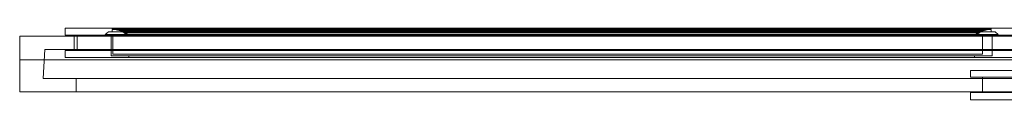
# Model space of a CAD drawing. Header units: millimetres. Extents: x -2029 to 632, y 226 to 290.
# Tile 1 of 3: x -2029 to -1141, y 226 to 290. Entities that reach past the tile are written whole.
import ezdxf

# ---------------------------------------------------------------- set-up
doc = ezdxf.new("R2010")
doc.units = ezdxf.units.MM
doc.layers.add('A-GLAZ', color=151, linetype='Continuous', lineweight=9)

# ---------------------------------------------------------------- blocks, each defined once
blk = doc.blocks.new('47_1 REH_EX-SLIDE_M2-EX_H1-EX_3 HOJAS - 47_1 REH_EX-SLIDE_M2-EX_H1-EX_3 HOJAS-375686-_3D_')
at = {"layer": 'A-GLAZ'}
for p, q in [((1330.5, 17.5, 1718), (-1330.5, 17.5, 1718)), ((-1330.5, 17.5, 800), (1330.5, 17.5, 800))]:
    blk.add_line(p, q, dxfattribs=at)
mesh = blk.add_polyface(dxfattribs=at)
corners = [(-464.33, 53.32, 841.47), (-464.33, 53.32, 1676.53), (473.2, 53.32, 1676.53), (473.2, 53.32, 841.47), (415.72, 53.32, 898.95), (415.72, 53.32, 1619.05), (-406.85, 53.32, 1619.05), (-406.85, 53.32, 898.95)]
mesh.append_faces([[corners[k] for k in face] for face in [(2, 5, 6, 1), (1, 6, 7, 0)]], dxfattribs={"vtx0": -1, "vtx2": -1})
mesh.append_faces([[corners[k] for k in face] for face in [(4, 5, 2, 3), (7, 4, 3, 0)]], dxfattribs={"vtx1": -1, "vtx3": -1})
mesh = blk.add_polyface(dxfattribs=at)
corners = [(-464.33, 53.32, 841.47), (473.2, 53.32, 841.47), (473.2, 46.93, 841.47), (-464.33, 46.93, 841.47)]
mesh.append_faces([[corners[k] for k in face] for face in [(0, 1, 2, 3)]])
mesh = blk.add_polyface(dxfattribs=at)
corners = [(473.2, 53.32, 1676.53), (-464.33, 53.32, 1676.53), (-464.33, 46.93, 1676.53), (473.2, 46.93, 1676.53)]
mesh.append_faces([[corners[k] for k in face] for face in [(0, 1, 2, 3)]])
mesh = blk.add_polyface(dxfattribs=at)
corners = [(473.2, 53.32, 841.47), (473.2, 53.32, 1676.53), (473.2, 46.93, 1676.53), (473.2, 46.93, 841.47)]
mesh.append_faces([[corners[k] for k in face] for face in [(0, 1, 2, 3)]])
mesh = blk.add_polyface(dxfattribs=at)
corners = [(-1330.5, 46.1, 800), (1330.5, 46.1, 800), (1330.5, -3.9, 800), (-1330.5, -3.9, 800)]
mesh.append_faces([[corners[k] for k in face] for face in [(0, 1, 2, 3)]])
mesh = blk.add_polyface(dxfattribs=at)
corners = [(-1330.5, 46.1, 800), (-1330.5, 46.1, 1718), (1330.5, 46.1, 1718), (1330.5, 46.1, 800), (1279.5, 46.1, 851), (1279.5, 46.1, 1667), (-1279.5, 46.1, 1667), (-1279.5, 46.1, 851)]
mesh.append_faces([[corners[k] for k in face] for face in [(2, 5, 6, 1), (1, 6, 7, 0)]], dxfattribs={"vtx0": -1, "vtx2": -1})
mesh.append_faces([[corners[k] for k in face] for face in [(4, 5, 2, 3), (7, 4, 3, 0)]], dxfattribs={"vtx1": -1, "vtx3": -1})
mesh = blk.add_polyface(dxfattribs=at)
corners = [(1330.5, 46.1, 1718), (-1330.5, 46.1, 1718), (-1330.5, -3.9, 1718), (1330.5, -3.9, 1718)]
mesh.append_faces([[corners[k] for k in face] for face in [(0, 1, 2, 3)]])
mesh = blk.add_polyface(dxfattribs=at)
corners = [(-1279.5, 34.1, 851), (1279.5, 34.1, 851), (1279.5, 46.1, 851), (-1279.5, 46.1, 851)]
mesh.append_faces([[corners[k] for k in face] for face in [(0, 1, 2, 3)]])
mesh = blk.add_polyface(dxfattribs=at)
corners = [(1279.5, 34.1, 1667), (-1279.5, 34.1, 1667), (-1279.5, 46.1, 1667), (1279.5, 46.1, 1667)]
mesh.append_faces([[corners[k] for k in face] for face in [(0, 1, 2, 3)]])
mesh = blk.add_polyface(dxfattribs=at)
corners = [(473.2, 46.93, 841.47), (473.2, 46.93, 1676.53), (-464.33, 46.93, 1676.53), (-464.33, 46.93, 841.47), (-453.42, 46.93, 852.38), (-453.42, 46.93, 1665.62), (462.29, 46.93, 1665.62), (462.29, 46.93, 852.38)]
mesh.append_faces([[corners[k] for k in face] for face in [(2, 5, 6, 1), (1, 6, 7, 0)]], dxfattribs={"vtx0": -1, "vtx2": -1})
mesh.append_faces([[corners[k] for k in face] for face in [(4, 5, 2, 3), (7, 4, 3, 0)]], dxfattribs={"vtx1": -1, "vtx3": -1})
mesh = blk.add_polyface(dxfattribs=at)
corners = [(-453.42, 46.93, 852.38), (462.29, 46.93, 852.38), (462.29, 33.14, 852.38), (-453.42, 33.14, 852.38)]
mesh.append_faces([[corners[k] for k in face] for face in [(0, 1, 2, 3)]])
mesh = blk.add_polyface(dxfattribs=at)
corners = [(462.29, 46.93, 1665.62), (-453.42, 46.93, 1665.62), (-453.42, 33.14, 1665.62), (462.29, 33.14, 1665.62)]
mesh.append_faces([[corners[k] for k in face] for face in [(0, 1, 2, 3)]])
mesh = blk.add_polyface(dxfattribs=at)
corners = [(462.29, 46.93, 852.38), (462.29, 46.93, 1665.62), (462.29, 33.14, 1665.62), (462.29, 33.14, 852.38)]
mesh.append_faces([[corners[k] for k in face] for face in [(0, 1, 2, 3)]])
mesh = blk.add_polyface(dxfattribs=at)
corners = [(1279.5, 34.1, 851), (1279.5, 34.1, 1667), (1279.5, 46.1, 1667), (1279.5, 46.1, 851)]
mesh.append_faces([[corners[k] for k in face] for face in [(0, 1, 2, 3)]])
mesh = blk.add_polyface(dxfattribs=at)
corners = [(1330.5, 46.1, 800), (1330.5, 46.1, 1718), (1330.5, -3.9, 1718), (1330.5, -3.9, 800)]
mesh.append_faces([[corners[k] for k in face] for face in [(0, 1, 2, 3)]])
mesh = blk.add_polyface(dxfattribs=at)
corners = [(-1307.82, 8.1, 822.68), (1307.82, 8.1, 822.68), (1309.41, 34.1, 821.09), (-1309.41, 34.1, 821.09)]
mesh.append_faces([[corners[k] for k in face] for face in [(0, 1, 2, 3)]])
mesh = blk.add_polyface(dxfattribs=at)
corners = [(1309.41, 34.1, 821.09), (1309.41, 34.1, 1696.91), (-1309.41, 34.1, 1696.91), (-1309.41, 34.1, 821.09), (-1279.5, 34.1, 851), (-1279.5, 34.1, 1667), (1279.5, 34.1, 1667), (1279.5, 34.1, 851)]
mesh.append_faces([[corners[k] for k in face] for face in [(2, 5, 6, 1), (1, 6, 7, 0)]], dxfattribs={"vtx0": -1, "vtx2": -1})
mesh.append_faces([[corners[k] for k in face] for face in [(4, 5, 2, 3), (7, 4, 3, 0)]], dxfattribs={"vtx1": -1, "vtx3": -1})
mesh = blk.add_polyface(dxfattribs=at)
corners = [(1307.82, 8.1, 1695.32), (-1307.82, 8.1, 1695.32), (-1309.41, 34.1, 1696.91), (1309.41, 34.1, 1696.91)]
mesh.append_faces([[corners[k] for k in face] for face in [(0, 1, 2, 3)]])
mesh = blk.add_polyface(dxfattribs=at)
corners = [(-464.33, 33.14, 841.47), (-464.33, 33.14, 1676.53), (473.2, 33.14, 1676.53), (473.2, 33.14, 841.47), (462.29, 33.14, 852.38), (462.29, 33.14, 1665.62), (-453.42, 33.14, 1665.62), (-453.42, 33.14, 852.38)]
mesh.append_faces([[corners[k] for k in face] for face in [(2, 5, 6, 1), (1, 6, 7, 0)]], dxfattribs={"vtx0": -1, "vtx2": -1})
mesh.append_faces([[corners[k] for k in face] for face in [(4, 5, 2, 3), (7, 4, 3, 0)]], dxfattribs={"vtx1": -1, "vtx3": -1})
mesh = blk.add_polyface(dxfattribs=at)
corners = [(-464.33, 33.14, 841.47), (473.2, 33.14, 841.47), (473.2, 26.92, 841.47), (-464.33, 26.92, 841.47)]
mesh.append_faces([[corners[k] for k in face] for face in [(0, 1, 2, 3)]])
mesh = blk.add_polyface(dxfattribs=at)
corners = [(473.2, 33.14, 1676.53), (-464.33, 33.14, 1676.53), (-464.33, 26.92, 1676.53), (473.2, 26.92, 1676.53)]
mesh.append_faces([[corners[k] for k in face] for face in [(0, 1, 2, 3)]])
mesh = blk.add_polyface(dxfattribs=at)
corners = [(473.2, 26.92, 841.47), (473.2, 26.92, 1676.53), (-464.33, 26.92, 1676.53), (-464.33, 26.92, 841.47), (-423.15, 26.92, 882.65), (-423.15, 26.92, 1635.35), (432.02, 26.92, 1635.35), (432.02, 26.92, 882.65)]
mesh.append_faces([[corners[k] for k in face] for face in [(2, 5, 6, 1), (1, 6, 7, 0)]], dxfattribs={"vtx0": -1, "vtx2": -1})
mesh.append_faces([[corners[k] for k in face] for face in [(4, 5, 2, 3), (7, 4, 3, 0)]], dxfattribs={"vtx1": -1, "vtx3": -1})
mesh = blk.add_polyface(dxfattribs=at)
corners = [(473.2, 33.14, 841.47), (473.2, 33.14, 1676.53), (473.2, 26.92, 1676.53), (473.2, 26.92, 841.47)]
mesh.append_faces([[corners[k] for k in face] for face in [(0, 1, 2, 3)]])
mesh = blk.add_polyface(dxfattribs=at)
corners = [(1307.82, 8.1, 822.68), (1307.82, 8.1, 1695.32), (1309.41, 34.1, 1696.91), (1309.41, 34.1, 821.09)]
mesh.append_faces([[corners[k] for k in face] for face in [(0, 1, 2, 3)]])
mesh = blk.add_polyface(dxfattribs=at)
corners = [(411.97, 15.32, 841.47), (411.97, 15.32, 1676.53), (1289.5, 15.32, 1676.53), (1289.5, 15.32, 841.47), (1232.02, 15.32, 898.95), (1232.02, 15.32, 1619.05), (469.45, 15.32, 1619.05), (469.45, 15.32, 898.95)]
mesh.append_faces([[corners[k] for k in face] for face in [(2, 5, 6, 1), (1, 6, 7, 0)]], dxfattribs={"vtx0": -1, "vtx2": -1})
mesh.append_faces([[corners[k] for k in face] for face in [(4, 5, 2, 3), (7, 4, 3, 0)]], dxfattribs={"vtx1": -1, "vtx3": -1})
mesh = blk.add_polyface(dxfattribs=at)
corners = [(411.97, 15.32, 841.47), (1289.5, 15.32, 841.47), (1289.5, 8.93, 841.47), (411.97, 8.93, 841.47)]
mesh.append_faces([[corners[k] for k in face] for face in [(0, 1, 2, 3)]])
mesh = blk.add_polyface(dxfattribs=at)
corners = [(1289.5, 15.32, 1676.53), (411.97, 15.32, 1676.53), (411.97, 8.93, 1676.53), (1289.5, 8.93, 1676.53)]
mesh.append_faces([[corners[k] for k in face] for face in [(0, 1, 2, 3)]])
mesh = blk.add_polyface(dxfattribs=at)
corners = [(1289.5, 8.93, 841.47), (1289.5, 8.93, 1676.53), (411.97, 8.93, 1676.53), (411.97, 8.93, 841.47), (422.88, 8.93, 852.38), (422.88, 8.93, 1665.62), (1278.59, 8.93, 1665.62), (1278.59, 8.93, 852.38)]
mesh.append_faces([[corners[k] for k in face] for face in [(2, 5, 6, 1), (1, 6, 7, 0)]], dxfattribs={"vtx0": -1, "vtx2": -1})
mesh.append_faces([[corners[k] for k in face] for face in [(4, 5, 2, 3), (7, 4, 3, 0)]], dxfattribs={"vtx1": -1, "vtx3": -1})
mesh = blk.add_polyface(dxfattribs=at)
corners = [(422.88, 8.93, 852.38), (1278.59, 8.93, 852.38), (1278.59, -4.86, 852.38), (422.88, -4.86, 852.38)]
mesh.append_faces([[corners[k] for k in face] for face in [(0, 1, 2, 3)]])
mesh = blk.add_polyface(dxfattribs=at)
corners = [(1278.59, 8.93, 1665.62), (422.88, 8.93, 1665.62), (422.88, -4.86, 1665.62), (1278.59, -4.86, 1665.62)]
mesh.append_faces([[corners[k] for k in face] for face in [(0, 1, 2, 3)]])
mesh = blk.add_polyface(dxfattribs=at)
corners = [(453.55, -5.43, 1634.95), (453.55, -5.43, 883.05), (453.55, 13.62, 883.05), (453.55, 13.62, 1634.95)]
mesh.append_faces([[corners[k] for k in face] for face in [(0, 1, 2, 3)]])
mesh = blk.add_polyface(dxfattribs=at)
corners = [(453.55, -5.43, 883.05), (1247.92, -5.43, 883.05), (1247.92, 13.62, 883.05), (453.55, 13.62, 883.05)]
mesh.append_faces([[corners[k] for k in face] for face in [(0, 1, 2, 3)]])
mesh = blk.add_polyface(dxfattribs=at)
corners = [(1247.92, 13.62, 883.05), (1247.92, 13.62, 1634.95), (453.55, 13.62, 1634.95), (453.55, 13.62, 883.05), (469.45, 13.62, 898.95), (469.45, 13.62, 1619.05), (1232.02, 13.62, 1619.05), (1232.02, 13.62, 898.95)]
mesh.append_faces([[corners[k] for k in face] for face in [(2, 5, 6, 1), (1, 6, 7, 0)]], dxfattribs={"vtx0": -1, "vtx2": -1})
mesh.append_faces([[corners[k] for k in face] for face in [(4, 5, 2, 3), (7, 4, 3, 0)]], dxfattribs={"vtx1": -1, "vtx3": -1})
mesh = blk.add_polyface(dxfattribs=at)
corners = [(1247.92, -5.43, 1634.95), (453.55, -5.43, 1634.95), (453.55, 13.62, 1634.95), (1247.92, 13.62, 1634.95)]
mesh.append_faces([[corners[k] for k in face] for face in [(0, 1, 2, 3)]])
at = {"layer": 'A-GLAZ', "transparency": 33554471}
mesh = blk.add_polyface(dxfattribs=at)
corners = [(1246.37, -3.9, 882.65), (462.12, -3.9, 882.65), (462.12, 12.4, 882.65), (1246.37, 12.4, 882.65)]
mesh.append_faces([[corners[k] for k in face] for face in [(0, 1, 2, 3)]])
mesh = blk.add_polyface(dxfattribs=at)
corners = [(462.12, 12.4, 1635.35), (462.12, 12.4, 882.65), (462.12, -3.9, 882.65), (462.12, -3.9, 1635.35)]
mesh.append_faces([[corners[k] for k in face] for face in [(0, 1, 2, 3)]])
mesh = blk.add_polyface(dxfattribs=at)
corners = [(1246.37, 12.4, 1635.35), (1246.37, 12.4, 882.65), (462.12, 12.4, 882.65), (462.12, 12.4, 1635.35)]
mesh.append_faces([[corners[k] for k in face] for face in [(0, 1, 2, 3)]])
mesh = blk.add_polyface(dxfattribs=at)
corners = [(462.12, 12.4, 1635.35), (462.12, -3.9, 1635.35), (1246.37, -3.9, 1635.35), (1246.37, 12.4, 1635.35)]
mesh.append_faces([[corners[k] for k in face] for face in [(0, 1, 2, 3)]])
at = {"layer": 'A-GLAZ'}
mesh = blk.add_polyface(dxfattribs=at)
corners = [(469.45, 13.62, 1619.05), (469.45, 13.62, 898.95), (469.45, 15.32, 898.95), (469.45, 15.32, 1619.05)]
mesh.append_faces([[corners[k] for k in face] for face in [(0, 1, 2, 3)]])
mesh = blk.add_polyface(dxfattribs=at)
corners = [(469.45, 13.62, 898.95), (1232.02, 13.62, 898.95), (1232.02, 15.32, 898.95), (469.45, 15.32, 898.95)]
mesh.append_faces([[corners[k] for k in face] for face in [(0, 1, 2, 3)]])
mesh = blk.add_polyface(dxfattribs=at)
corners = [(1232.02, 13.62, 1619.05), (469.45, 13.62, 1619.05), (469.45, 15.32, 1619.05), (1232.02, 15.32, 1619.05)]
mesh.append_faces([[corners[k] for k in face] for face in [(0, 1, 2, 3)]])
mesh = blk.add_polyface(dxfattribs=at)
corners = [(1232.02, 13.62, 898.95), (1232.02, 13.62, 1619.05), (1232.02, 15.32, 1619.05), (1232.02, 15.32, 898.95)]
mesh.append_faces([[corners[k] for k in face] for face in [(0, 1, 2, 3)]])
at = {"layer": 'A-GLAZ', "transparency": 33554471}
mesh = blk.add_polyface(dxfattribs=at)
corners = [(1246.37, -3.9, 1635.35), (1246.37, -3.9, 882.65), (1246.37, 12.4, 882.65), (1246.37, 12.4, 1635.35)]
mesh.append_faces([[corners[k] for k in face] for face in [(0, 1, 2, 3)]])
at = {"layer": 'A-GLAZ'}
mesh = blk.add_polyface(dxfattribs=at)
corners = [(1247.92, -5.43, 883.05), (1247.92, -5.43, 1634.95), (1247.92, 13.62, 1634.95), (1247.92, 13.62, 883.05)]
mesh.append_faces([[corners[k] for k in face] for face in [(0, 1, 2, 3)]])
mesh = blk.add_polyface(dxfattribs=at)
corners = [(1278.59, 8.93, 852.38), (1278.59, 8.93, 1665.62), (1278.59, -4.86, 1665.62), (1278.59, -4.86, 852.38)]
mesh.append_faces([[corners[k] for k in face] for face in [(0, 1, 2, 3)]])
mesh = blk.add_polyface(dxfattribs=at)
corners = [(1289.5, 15.32, 841.47), (1289.5, 15.32, 1676.53), (1289.5, 8.93, 1676.53), (1289.5, 8.93, 841.47)]
mesh.append_faces([[corners[k] for k in face] for face in [(0, 1, 2, 3)]])
mesh = blk.add_polyface(dxfattribs=at)
corners = [(-1307.82, 8.1, 822.68), (-1307.82, 8.1, 1695.32), (1307.82, 8.1, 1695.32), (1307.82, 8.1, 822.68), (1281.5, 8.1, 849), (1281.5, 8.1, 1669), (-1281.5, 8.1, 1669), (-1281.5, 8.1, 849)]
mesh.append_faces([[corners[k] for k in face] for face in [(2, 5, 6, 1), (1, 6, 7, 0)]], dxfattribs={"vtx0": -1, "vtx2": -1})
mesh.append_faces([[corners[k] for k in face] for face in [(4, 5, 2, 3), (7, 4, 3, 0)]], dxfattribs={"vtx1": -1, "vtx3": -1})
mesh = blk.add_polyface(dxfattribs=at)
corners = [(-1281.5, -3.9, 849), (1281.5, -3.9, 849), (1281.5, 8.1, 849), (-1281.5, 8.1, 849)]
mesh.append_faces([[corners[k] for k in face] for face in [(0, 1, 2, 3)]])
mesh = blk.add_polyface(dxfattribs=at)
corners = [(1281.5, -3.9, 1669), (-1281.5, -3.9, 1669), (-1281.5, 8.1, 1669), (1281.5, 8.1, 1669)]
mesh.append_faces([[corners[k] for k in face] for face in [(0, 1, 2, 3)]])
mesh = blk.add_polyface(dxfattribs=at)
corners = [(1281.5, -3.9, 849), (1281.5, -3.9, 1669), (1281.5, 8.1, 1669), (1281.5, 8.1, 849)]
mesh.append_faces([[corners[k] for k in face] for face in [(0, 1, 2, 3)]])
mesh = blk.add_polyface(dxfattribs=at)
corners = [(1330.5, -3.9, 800), (1330.5, -3.9, 1718), (-1330.5, -3.9, 1718), (-1330.5, -3.9, 800), (-1281.5, -3.9, 849), (-1281.5, -3.9, 1669), (1281.5, -3.9, 1669), (1281.5, -3.9, 849)]
mesh.append_faces([[corners[k] for k in face] for face in [(2, 5, 6, 1), (1, 6, 7, 0)]], dxfattribs={"vtx0": -1, "vtx2": -1})
mesh.append_faces([[corners[k] for k in face] for face in [(4, 5, 2, 3), (7, 4, 3, 0)]], dxfattribs={"vtx1": -1, "vtx3": -1})
mesh = blk.add_polyface(dxfattribs=at)
corners = [(411.97, -4.86, 841.47), (411.97, -4.86, 1676.53), (1289.5, -4.86, 1676.53), (1289.5, -4.86, 841.47), (1278.59, -4.86, 852.38), (1278.59, -4.86, 1665.62), (422.88, -4.86, 1665.62), (422.88, -4.86, 852.38)]
mesh.append_faces([[corners[k] for k in face] for face in [(2, 5, 6, 1), (1, 6, 7, 0)]], dxfattribs={"vtx0": -1, "vtx2": -1})
mesh.append_faces([[corners[k] for k in face] for face in [(4, 5, 2, 3), (7, 4, 3, 0)]], dxfattribs={"vtx1": -1, "vtx3": -1})
mesh = blk.add_polyface(dxfattribs=at)
corners = [(411.97, -4.86, 841.47), (1289.5, -4.86, 841.47), (1289.5, -11.08, 841.47), (411.97, -11.08, 841.47)]
mesh.append_faces([[corners[k] for k in face] for face in [(0, 1, 2, 3)]])
mesh = blk.add_polyface(dxfattribs=at)
corners = [(1289.5, -4.86, 1676.53), (411.97, -4.86, 1676.53), (411.97, -11.08, 1676.53), (1289.5, -11.08, 1676.53)]
mesh.append_faces([[corners[k] for k in face] for face in [(0, 1, 2, 3)]])
mesh = blk.add_polyface(dxfattribs=at)
corners = [(450.94, -7.99, 1637.56), (450.94, -7.99, 880.44), (448.1, -5.43, 877.6), (448.1, -5.43, 1640.4)]
mesh.append_faces([[corners[k] for k in face] for face in [(0, 1, 2, 3)]])
mesh = blk.add_polyface(dxfattribs=at)
corners = [(450.94, -7.99, 880.44), (1250.53, -7.99, 880.44), (1253.37, -5.43, 877.6), (448.1, -5.43, 877.6)]
mesh.append_faces([[corners[k] for k in face] for face in [(0, 1, 2, 3)]])
mesh = blk.add_polyface(dxfattribs=at)
corners = [(1253.37, -5.43, 877.6), (1253.37, -5.43, 1640.4), (448.1, -5.43, 1640.4), (448.1, -5.43, 877.6), (453.55, -5.43, 883.05), (453.55, -5.43, 1634.95), (1247.92, -5.43, 1634.95), (1247.92, -5.43, 883.05)]
mesh.append_faces([[corners[k] for k in face] for face in [(2, 5, 6, 1), (1, 6, 7, 0)]], dxfattribs={"vtx0": -1, "vtx2": -1})
mesh.append_faces([[corners[k] for k in face] for face in [(4, 5, 2, 3), (7, 4, 3, 0)]], dxfattribs={"vtx1": -1, "vtx3": -1})
mesh = blk.add_polyface(dxfattribs=at)
corners = [(1250.53, -7.99, 1637.56), (450.94, -7.99, 1637.56), (448.1, -5.43, 1640.4), (1253.37, -5.43, 1640.4)]
mesh.append_faces([[corners[k] for k in face] for face in [(0, 1, 2, 3)]])
mesh = blk.add_polyface(dxfattribs=at)
corners = [(450.94, -7.99, 880.44), (450.94, -7.99, 1637.56), (1250.53, -7.99, 1637.56), (1250.53, -7.99, 880.44), (1247.14, -7.99, 883.83), (1247.14, -7.99, 1634.17), (454.33, -7.99, 1634.17), (454.33, -7.99, 883.83)]
mesh.append_faces([[corners[k] for k in face] for face in [(2, 5, 6, 1), (1, 6, 7, 0)]], dxfattribs={"vtx0": -1, "vtx2": -1})
mesh.append_faces([[corners[k] for k in face] for face in [(4, 5, 2, 3), (7, 4, 3, 0)]], dxfattribs={"vtx1": -1, "vtx3": -1})
mesh = blk.add_polyface(dxfattribs=at)
corners = [(454.33, -9.95, 883.83), (458.12, -9.73, 887.62), (461.79, -8.76, 891.29), (465.19, -7.07, 894.69), (468.18, -4.73, 897.68), (1233.29, -4.73, 897.68), (1236.28, -7.07, 894.69), (1239.68, -8.76, 891.29), (1243.35, -9.73, 887.62), (1247.14, -9.95, 883.83)]
mesh.append_faces([[corners[k] for k in face] for face in [(0, 1, 8, 9)]], dxfattribs={"vtx1": -1})
mesh.append_faces([[corners[k] for k in face] for face in [(2, 3, 6, 7), (7, 8, 1, 2)]], dxfattribs={"vtx1": -1, "vtx3": -1})
mesh.append_faces([[corners[k] for k in face] for face in [(3, 4, 5, 6)]], dxfattribs={"vtx3": -1})
mesh = blk.add_polyface(dxfattribs=at)
corners = [(454.33, -9.95, 1634.17), (458.12, -9.73, 1630.38), (461.79, -8.76, 1626.71), (465.19, -7.07, 1623.31), (468.18, -4.73, 1620.32), (468.18, -4.73, 897.68), (465.19, -7.07, 894.69), (461.79, -8.76, 891.29), (458.12, -9.73, 887.62), (454.33, -9.95, 883.83)]
mesh.append_faces([[corners[k] for k in face] for face in [(0, 1, 8, 9)]], dxfattribs={"vtx1": -1})
mesh.append_faces([[corners[k] for k in face] for face in [(2, 3, 6, 7), (7, 8, 1, 2)]], dxfattribs={"vtx1": -1, "vtx3": -1})
mesh.append_faces([[corners[k] for k in face] for face in [(3, 4, 5, 6)]], dxfattribs={"vtx3": -1})
mesh = blk.add_polyface(dxfattribs=at)
corners = [(1247.14, -9.95, 1634.17), (1243.35, -9.73, 1630.38), (1239.68, -8.76, 1626.71), (1236.28, -7.07, 1623.31), (1233.29, -4.73, 1620.32), (468.18, -4.73, 1620.32), (465.19, -7.07, 1623.31), (461.79, -8.76, 1626.71), (458.12, -9.73, 1630.38), (454.33, -9.95, 1634.17)]
mesh.append_faces([[corners[k] for k in face] for face in [(0, 1, 8, 9)]], dxfattribs={"vtx1": -1})
mesh.append_faces([[corners[k] for k in face] for face in [(2, 3, 6, 7), (7, 8, 1, 2)]], dxfattribs={"vtx1": -1, "vtx3": -1})
mesh.append_faces([[corners[k] for k in face] for face in [(3, 4, 5, 6)]], dxfattribs={"vtx3": -1})
mesh = blk.add_polyface(dxfattribs=at)
corners = [(454.33, -9.95, 883.83), (1247.14, -9.95, 883.83), (1247.14, -7.99, 883.83), (454.33, -7.99, 883.83)]
mesh.append_faces([[corners[k] for k in face] for face in [(0, 1, 2, 3)]])
mesh = blk.add_polyface(dxfattribs=at)
corners = [(454.33, -9.95, 1634.17), (454.33, -9.95, 883.83), (454.33, -7.99, 883.83), (454.33, -7.99, 1634.17)]
mesh.append_faces([[corners[k] for k in face] for face in [(0, 1, 2, 3)]])
mesh = blk.add_polyface(dxfattribs=at)
corners = [(1247.14, -9.95, 1634.17), (454.33, -9.95, 1634.17), (454.33, -7.99, 1634.17), (1247.14, -7.99, 1634.17)]
mesh.append_faces([[corners[k] for k in face] for face in [(0, 1, 2, 3)]])
mesh = blk.add_polyface(dxfattribs=at)
corners = [(469.11, -4.83, 1619.39), (465.37, -7.88, 1623.13), (460.98, -9.91, 1627.52), (456.22, -10.78, 1632.28), (456.22, -10.78, 885.72), (460.98, -9.91, 890.48), (465.37, -7.88, 894.87), (469.11, -4.83, 898.61)]
mesh.append_faces([[corners[k] for k in face] for face in [(4, 5, 2, 3)]], dxfattribs={"vtx1": -1})
mesh.append_faces([[corners[k] for k in face] for face in [(1, 2, 5, 6)]], dxfattribs={"vtx1": -1, "vtx3": -1})
mesh.append_faces([[corners[k] for k in face] for face in [(6, 7, 0, 1)]], dxfattribs={"vtx3": -1})
mesh = blk.add_polyface(dxfattribs=at)
corners = [(469.11, -4.83, 898.61), (465.37, -7.88, 894.87), (460.98, -9.91, 890.48), (456.22, -10.78, 885.72), (1245.25, -10.78, 885.72), (1240.49, -9.91, 890.48), (1236.1, -7.88, 894.87), (1232.36, -4.83, 898.61)]
mesh.append_faces([[corners[k] for k in face] for face in [(4, 5, 2, 3)]], dxfattribs={"vtx1": -1})
mesh.append_faces([[corners[k] for k in face] for face in [(1, 2, 5, 6)]], dxfattribs={"vtx1": -1, "vtx3": -1})
mesh.append_faces([[corners[k] for k in face] for face in [(6, 7, 0, 1)]], dxfattribs={"vtx3": -1})
mesh = blk.add_polyface(dxfattribs=at)
corners = [(1232.36, -4.83, 1619.39), (1236.1, -7.88, 1623.13), (1240.49, -9.91, 1627.52), (1245.25, -10.78, 1632.28), (456.22, -10.78, 1632.28), (460.98, -9.91, 1627.52), (465.37, -7.88, 1623.13), (469.11, -4.83, 1619.39)]
mesh.append_faces([[corners[k] for k in face] for face in [(4, 5, 2, 3)]], dxfattribs={"vtx1": -1})
mesh.append_faces([[corners[k] for k in face] for face in [(1, 2, 5, 6)]], dxfattribs={"vtx1": -1, "vtx3": -1})
mesh.append_faces([[corners[k] for k in face] for face in [(6, 7, 0, 1)]], dxfattribs={"vtx3": -1})
at = {"layer": 'A-GLAZ', "transparency": 33554471}
mesh = blk.add_polyface(dxfattribs=at)
corners = [(462.12, -3.9, 1635.35), (462.12, -3.9, 882.65), (1246.37, -3.9, 882.65), (1246.37, -3.9, 1635.35)]
mesh.append_faces([[corners[k] for k in face] for face in [(0, 1, 2, 3)]])
at = {"layer": 'A-GLAZ'}
mesh = blk.add_polyface(dxfattribs=at)
corners = [(468.18, -4.73, 897.68), (468.3, -4.64, 897.8), (468.44, -4.58, 897.94), (468.59, -4.56, 898.09), (468.74, -4.57, 898.24), (468.89, -4.63, 898.39), (469.01, -4.71, 898.51), (469.11, -4.83, 898.61), (1232.36, -4.83, 898.61), (1232.46, -4.71, 898.51), (1232.58, -4.63, 898.39), (1232.73, -4.57, 898.24), (1232.88, -4.56, 898.09), (1233.03, -4.58, 897.94), (1233.17, -4.64, 897.8), (1233.29, -4.73, 897.68)]
mesh.append_faces([[corners[k] for k in face] for face in [(8, 9, 6, 7)]], dxfattribs={"vtx1": -1})
mesh.append_faces([[corners[k] for k in face] for face in [(10, 11, 4, 5), (9, 10, 5, 6), (3, 4, 11, 12), (12, 13, 2, 3), (13, 14, 1, 2)]], dxfattribs={"vtx1": -1, "vtx3": -1})
mesh.append_faces([[corners[k] for k in face] for face in [(14, 15, 0, 1)]], dxfattribs={"vtx3": -1})
mesh = blk.add_polyface(dxfattribs=at)
corners = [(468.18, -4.73, 1620.32), (468.3, -4.64, 1620.2), (468.44, -4.58, 1620.06), (468.59, -4.56, 1619.91), (468.74, -4.57, 1619.76), (468.89, -4.63, 1619.61), (469.01, -4.71, 1619.49), (469.11, -4.83, 1619.39), (469.11, -4.83, 898.61), (469.01, -4.71, 898.51), (468.89, -4.63, 898.39), (468.74, -4.57, 898.24), (468.59, -4.56, 898.09), (468.44, -4.58, 897.94), (468.3, -4.64, 897.8), (468.18, -4.73, 897.68)]
mesh.append_faces([[corners[k] for k in face] for face in [(8, 9, 6, 7)]], dxfattribs={"vtx1": -1})
mesh.append_faces([[corners[k] for k in face] for face in [(10, 11, 4, 5), (9, 10, 5, 6), (3, 4, 11, 12), (12, 13, 2, 3), (13, 14, 1, 2)]], dxfattribs={"vtx1": -1, "vtx3": -1})
mesh.append_faces([[corners[k] for k in face] for face in [(14, 15, 0, 1)]], dxfattribs={"vtx3": -1})
mesh = blk.add_polyface(dxfattribs=at)
corners = [(1233.29, -4.73, 1620.32), (1233.17, -4.64, 1620.2), (1233.03, -4.58, 1620.06), (1232.88, -4.56, 1619.91), (1232.73, -4.57, 1619.76), (1232.58, -4.63, 1619.61), (1232.46, -4.71, 1619.49), (1232.36, -4.83, 1619.39), (469.11, -4.83, 1619.39), (469.01, -4.71, 1619.49), (468.89, -4.63, 1619.61), (468.74, -4.57, 1619.76), (468.59, -4.56, 1619.91), (468.44, -4.58, 1620.06), (468.3, -4.64, 1620.2), (468.18, -4.73, 1620.32)]
mesh.append_faces([[corners[k] for k in face] for face in [(8, 9, 6, 7)]], dxfattribs={"vtx1": -1})
mesh.append_faces([[corners[k] for k in face] for face in [(10, 11, 4, 5), (9, 10, 5, 6), (3, 4, 11, 12), (12, 13, 2, 3), (13, 14, 1, 2)]], dxfattribs={"vtx1": -1, "vtx3": -1})
mesh.append_faces([[corners[k] for k in face] for face in [(14, 15, 0, 1)]], dxfattribs={"vtx3": -1})
mesh = blk.add_polyface(dxfattribs=at)
corners = [(1233.29, -4.73, 897.68), (1233.17, -4.64, 897.8), (1233.03, -4.58, 897.94), (1232.88, -4.56, 898.09), (1232.73, -4.57, 898.24), (1232.58, -4.63, 898.39), (1232.46, -4.71, 898.51), (1232.36, -4.83, 898.61), (1232.36, -4.83, 1619.39), (1232.46, -4.71, 1619.49), (1232.58, -4.63, 1619.61), (1232.73, -4.57, 1619.76), (1232.88, -4.56, 1619.91), (1233.03, -4.58, 1620.06), (1233.17, -4.64, 1620.2), (1233.29, -4.73, 1620.32)]
mesh.append_faces([[corners[k] for k in face] for face in [(8, 9, 6, 7)]], dxfattribs={"vtx1": -1})
mesh.append_faces([[corners[k] for k in face] for face in [(10, 11, 4, 5), (9, 10, 5, 6), (3, 4, 11, 12), (12, 13, 2, 3), (13, 14, 1, 2)]], dxfattribs={"vtx1": -1, "vtx3": -1})
mesh.append_faces([[corners[k] for k in face] for face in [(14, 15, 0, 1)]], dxfattribs={"vtx3": -1})
mesh = blk.add_polyface(dxfattribs=at)
corners = [(1232.36, -4.83, 898.61), (1236.1, -7.88, 894.87), (1240.49, -9.91, 890.48), (1245.25, -10.78, 885.72), (1245.25, -10.78, 1632.28), (1240.49, -9.91, 1627.52), (1236.1, -7.88, 1623.13), (1232.36, -4.83, 1619.39)]
mesh.append_faces([[corners[k] for k in face] for face in [(4, 5, 2, 3)]], dxfattribs={"vtx1": -1})
mesh.append_faces([[corners[k] for k in face] for face in [(1, 2, 5, 6)]], dxfattribs={"vtx1": -1, "vtx3": -1})
mesh.append_faces([[corners[k] for k in face] for face in [(6, 7, 0, 1)]], dxfattribs={"vtx3": -1})
mesh = blk.add_polyface(dxfattribs=at)
corners = [(1247.14, -9.95, 883.83), (1243.35, -9.73, 887.62), (1239.68, -8.76, 891.29), (1236.28, -7.07, 894.69), (1233.29, -4.73, 897.68), (1233.29, -4.73, 1620.32), (1236.28, -7.07, 1623.31), (1239.68, -8.76, 1626.71), (1243.35, -9.73, 1630.38), (1247.14, -9.95, 1634.17)]
mesh.append_faces([[corners[k] for k in face] for face in [(0, 1, 8, 9)]], dxfattribs={"vtx1": -1})
mesh.append_faces([[corners[k] for k in face] for face in [(2, 3, 6, 7), (7, 8, 1, 2)]], dxfattribs={"vtx1": -1, "vtx3": -1})
mesh.append_faces([[corners[k] for k in face] for face in [(3, 4, 5, 6)]], dxfattribs={"vtx3": -1})
mesh = blk.add_polyface(dxfattribs=at)
corners = [(1247.14, -9.95, 883.83), (1247.14, -9.95, 1634.17), (1247.14, -7.99, 1634.17), (1247.14, -7.99, 883.83)]
mesh.append_faces([[corners[k] for k in face] for face in [(0, 1, 2, 3)]])
mesh = blk.add_polyface(dxfattribs=at)
corners = [(1250.53, -7.99, 880.44), (1250.53, -7.99, 1637.56), (1253.37, -5.43, 1640.4), (1253.37, -5.43, 877.6)]
mesh.append_faces([[corners[k] for k in face] for face in [(0, 1, 2, 3)]])
mesh = blk.add_polyface(dxfattribs=at)
corners = [(1289.5, -4.86, 841.47), (1289.5, -4.86, 1676.53), (1289.5, -11.08, 1676.53), (1289.5, -11.08, 841.47)]
mesh.append_faces([[corners[k] for k in face] for face in [(0, 1, 2, 3)]])
mesh = blk.add_polyface(dxfattribs=at)
corners = [(1289.5, -11.08, 841.47), (1289.5, -11.08, 1676.53), (411.97, -11.08, 1676.53), (411.97, -11.08, 841.47), (453.15, -11.08, 882.65), (453.15, -11.08, 1635.35), (1248.32, -11.08, 1635.35), (1248.32, -11.08, 882.65)]
mesh.append_faces([[corners[k] for k in face] for face in [(2, 5, 6, 1), (1, 6, 7, 0)]], dxfattribs={"vtx0": -1, "vtx2": -1})
mesh.append_faces([[corners[k] for k in face] for face in [(4, 5, 2, 3), (7, 4, 3, 0)]], dxfattribs={"vtx1": -1, "vtx3": -1})
mesh = blk.add_polyface(dxfattribs=at)
corners = [(453.15, -11.08, 1635.35), (453.15, -11.08, 882.65), (454.02, -10.78, 883.52), (454.02, -10.78, 1634.48)]
mesh.append_faces([[corners[k] for k in face] for face in [(0, 1, 2, 3)]])
mesh = blk.add_polyface(dxfattribs=at)
corners = [(453.15, -11.08, 882.65), (1248.32, -11.08, 882.65), (1247.45, -10.78, 883.52), (454.02, -10.78, 883.52)]
mesh.append_faces([[corners[k] for k in face] for face in [(0, 1, 2, 3)]])
mesh = blk.add_polyface(dxfattribs=at)
corners = [(1248.32, -11.08, 1635.35), (453.15, -11.08, 1635.35), (454.02, -10.78, 1634.48), (1247.45, -10.78, 1634.48)]
mesh.append_faces([[corners[k] for k in face] for face in [(0, 1, 2, 3)]])
mesh = blk.add_polyface(dxfattribs=at)
corners = [(1247.45, -10.78, 883.52), (1247.45, -10.78, 1634.48), (454.02, -10.78, 1634.48), (454.02, -10.78, 883.52), (456.22, -10.78, 885.72), (456.22, -10.78, 1632.28), (1245.25, -10.78, 1632.28), (1245.25, -10.78, 885.72)]
mesh.append_faces([[corners[k] for k in face] for face in [(2, 5, 6, 1), (1, 6, 7, 0)]], dxfattribs={"vtx0": -1, "vtx2": -1})
mesh.append_faces([[corners[k] for k in face] for face in [(4, 5, 2, 3), (7, 4, 3, 0)]], dxfattribs={"vtx1": -1, "vtx3": -1})
mesh = blk.add_polyface(dxfattribs=at)
corners = [(1248.32, -11.08, 882.65), (1248.32, -11.08, 1635.35), (1247.45, -10.78, 1634.48), (1247.45, -10.78, 883.52)]
mesh.append_faces([[corners[k] for k in face] for face in [(0, 1, 2, 3)]])

msp = doc.modelspace()

# ---------------------------------------------------------------- block references
at = {"layer": 'A-GLAZ', "rotation": 180}
msp.add_blockref('47_1 REH_EX-SLIDE_M2-EX_H1-EX_3 HOJAS - 47_1 REH_EX-SLIDE_M2-EX_H1-EX_3 HOJAS-375686-_3D_', (-698.27, 279.28, -362.03), dxfattribs=at)

doc.saveas('drawing.dxf')
